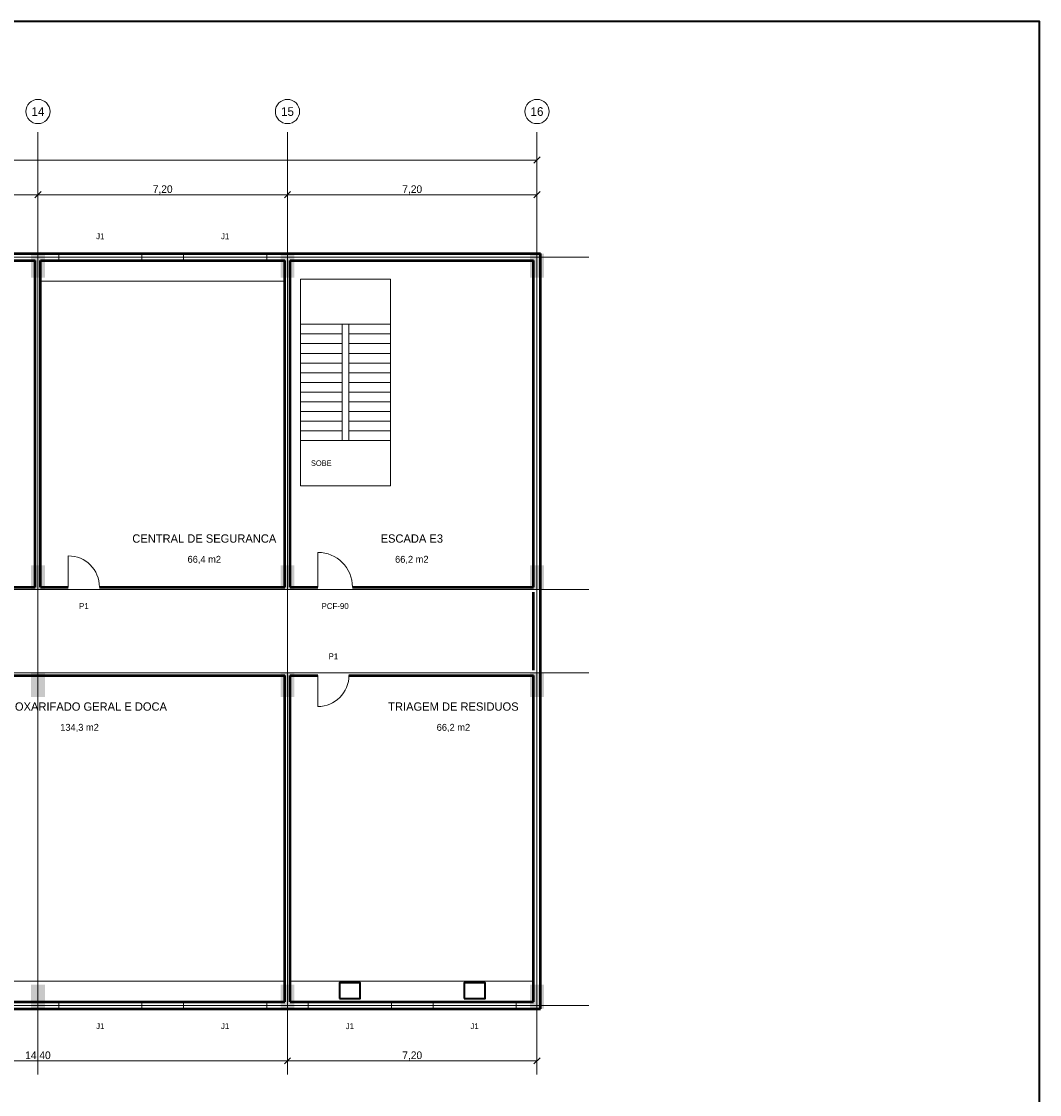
# Model space of a CAD drawing. Header units: metres. Extents: x 40.4 to 122.5, y -29 to 28.4.
# Tile 6 of 6: x 93.1 to 122.5, y -2.6 to 28.4. Entities that reach past the tile are written whole.
import ezdxf
from ezdxf.enums import TextEntityAlignment as Align

# ---------------------------------------------------------------- set-up
doc = ezdxf.new("R2010")
doc.units = ezdxf.units.M
for name, color, linetype, lineweight, true_color in [('COTA', 8, 'Continuous', 13, 0x6a6a6a), ('EIXO', 8, 'Continuous', 13, 0x6a6a6a), ('ESQUADRIA', 4, 'Continuous', 18, 0x007f9f), ('HID_AF', 5, 'Continuous', 40, 0x1d4ed8), ('MOBILIA', 9, 'Continuous', 13, 0xa8a8a8)]:
    doc.layers.add(name, color=color, linetype=linetype, lineweight=lineweight, true_color=true_color)
for name, color, linetype, lineweight in [('FOLHA', 7, 'Continuous', 35), ('PAREDE', 7, 'Continuous', 50), ('PILAR', 7, 'Continuous', 35), ('TEXTO', 7, 'Continuous', 18)]:
    doc.layers.add(name, color=color, linetype=linetype, lineweight=lineweight)

msp = doc.modelspace()

# ---------------------------------------------------------------- hatches: boundary and pattern name
at = {"layer": 'PILAR'}
for points in [[(93.4, 21), (93.8, 21), (93.8, 21.7), (93.4, 21.7)], [(100.6, 21), (101, 21), (101, 21.7), (100.6, 21.7)], [(107.8, 21), (108.2, 21), (108.2, 21.7), (107.8, 21.7)], [(93.4, 12), (93.8, 12), (93.8, 12.7), (93.4, 12.7)], [(100.6, 12), (101, 12), (101, 12.7), (100.6, 12.7)], [(107.8, 12), (108.2, 12), (108.2, 12.7), (107.8, 12.7)], [(93.4, 8.9), (93.8, 8.9), (93.8, 9.6), (93.4, 9.6)], [(100.6, 8.9), (101, 8.9), (101, 9.6), (100.6, 9.6)], [(107.8, 8.9), (108.2, 8.9), (108.2, 9.6), (107.8, 9.6)], [(93.4, -0.1), (93.8, -0.1), (93.8, 0.6), (93.4, 0.6)], [(100.6, -0.1), (101, -0.1), (101, 0.6), (100.6, 0.6)], [(107.8, -0.1), (108.2, -0.1), (108.2, 0.6), (107.8, 0.6)]]:
    msp.add_hatch(color=7, dxfattribs=at).paths.add_polyline_path(points)

# ---------------------------------------------------------------- linework, layer by layer
at = {"layer": 'COTA'}
for p, q in [((107.91, 24.31), (108.09, 24.49)), ((108, 21.69), (108, 24.49)), ((50.4, 24.4), (108, 24.4)), ((86.4, 23.4), (93.6, 23.4)), ((93.51, 23.31), (93.69, 23.49)), ((93.51, 23.31), (93.69, 23.49)), ((93.6, 21.69), (93.6, 23.49)), ((93.6, 21.69), (93.6, 23.49)), ((93.6, 23.4), (100.8, 23.4)), ((100.71, 23.31), (100.89, 23.49)), ((100.71, 23.31), (100.89, 23.49)), ((100.8, 21.69), (100.8, 23.49)), ((100.8, 21.69), (100.8, 23.49)), ((100.8, 23.4), (108, 23.4)), ((107.91, 23.31), (108.09, 23.49)), ((108, 21.69), (108, 23.49)), ((100.8, -0.09), (100.8, -1.69)), ((100.8, -0.09), (100.8, -1.69)), ((108, -0.09), (108, -1.69)), ((100.71, -1.69), (100.89, -1.51)), ((100.71, -1.69), (100.89, -1.51)), ((107.91, -1.69), (108.09, -1.51)), ((86.4, -1.6), (100.8, -1.6)), ((100.8, -1.6), (108, -1.6))]:
    msp.add_line(p, q, dxfattribs=at)
at = {"layer": 'EIXO'}
for p, q in [((93.6, -2), (93.6, 25.2)), ((100.8, -2), (100.8, 25.2)), ((108, -2), (108, 25.2)), ((47, 21.6), (109.5, 21.6)), ((47, 12), (109.5, 12)), ((47, 9.6), (109.5, 9.6)), ((47, 0), (109.5, 0))]:
    msp.add_line(p, q, dxfattribs=at)
for centre in [(93.6, 25.8), (100.8, 25.8), (108, 25.8)]:
    msp.add_circle(centre, 0.35, dxfattribs=at)
at = {"layer": 'ESQUADRIA'}
for p, q in [((94.2, 21.6), (96.6, 21.6)), ((97.8, 21.6), (100.2, 21.6)), ((101.675, 12.075), (101.675, 13.075)), ((94.475, 12.075), (94.475, 12.975)), ((101.675, 9.525), (101.675, 8.625)), ((94.2, 0), (96.6, 0)), ((97.8, 0), (100.2, 0)), ((101.4, 0), (103.8, 0)), ((105, 0), (107.4, 0))]:
    msp.add_line(p, q, dxfattribs=at)
for points in [[(94.2, 21.5), (96.6, 21.5), (96.6, 21.7), (94.2, 21.7)], [(97.8, 21.5), (100.2, 21.5), (100.2, 21.7), (97.8, 21.7)], [(94.2, -0.1), (96.6, -0.1), (96.6, 0.1), (94.2, 0.1)], [(97.8, -0.1), (100.2, -0.1), (100.2, 0.1), (97.8, 0.1)], [(101.4, -0.1), (103.8, -0.1), (103.8, 0.1), (101.4, 0.1)], [(105, -0.1), (107.4, -0.1), (107.4, 0.1), (105, 0.1)]]:
    msp.add_lwpolyline(points, close=True, dxfattribs=at)
for centre, radius, start, end in [((101.675, 12.075), 1, 0, 90), ((94.475, 12.075), 0.9, 0, 90), ((101.675, 9.525), 0.9, 270, 360)]:
    msp.add_arc(centre, radius, start, end, dxfattribs=at)
at = {"layer": 'FOLHA'}
msp.add_lwpolyline([(40.4, -29), (122.5, -29), (122.5, 28.4), (40.4, 28.4)], close=True, dxfattribs=at)
at = {"layer": 'HID_AF'}
for points in [[(102.3, 0.2), (102.9, 0.2), (102.9, 0.65), (102.3, 0.65)], [(105.9, 0.2), (106.5, 0.2), (106.5, 0.65), (105.9, 0.65)]]:
    msp.add_lwpolyline(points, close=True, dxfattribs=at)
at = {"layer": 'MOBILIA'}
for p, q in [((101.175, 19.66), (102.375, 19.66)), ((102.575, 19.66), (103.775, 19.66)), ((101.175, 19.38), (102.375, 19.38)), ((102.575, 19.38), (103.775, 19.38)), ((101.175, 19.1), (102.375, 19.1)), ((102.575, 19.1), (103.775, 19.1)), ((101.175, 18.82), (102.375, 18.82)), ((102.575, 18.82), (103.775, 18.82)), ((101.175, 18.54), (102.375, 18.54)), ((102.575, 18.54), (103.775, 18.54)), ((101.175, 18.26), (102.375, 18.26)), ((101.175, 17.98), (102.375, 17.98)), ((102.575, 18.26), (103.775, 18.26)), ((102.575, 17.98), (103.775, 17.98)), ((101.175, 17.7), (102.375, 17.7)), ((102.575, 17.7), (103.775, 17.7)), ((101.175, 17.42), (102.375, 17.42)), ((102.575, 17.42), (103.775, 17.42)), ((101.175, 17.14), (102.375, 17.14)), ((102.575, 17.14), (103.775, 17.14)), ((101.175, 16.86), (102.375, 16.86)), ((102.575, 16.86), (103.775, 16.86)), ((101.175, 16.58), (102.375, 16.58)), ((102.575, 16.58), (103.775, 16.58)), ((101.175, 16.3), (102.375, 16.3)), ((102.575, 16.3), (103.775, 16.3))]:
    msp.add_line(p, q, dxfattribs=at)
for points in [[(93.675, 20.9), (100.725, 20.9), (100.725, 21.5), (93.675, 21.5)], [(101.175, 15), (103.775, 15), (103.775, 20.96), (101.175, 20.96)], [(102.375, 16.3), (102.575, 16.3), (102.575, 19.66), (102.375, 19.66)], [(86.475, 0.1), (100.725, 0.1), (100.725, 0.7), (86.475, 0.7)], [(100.875, 0.1), (107.9, 0.1), (107.9, 0.7), (100.875, 0.7)]]:
    msp.add_lwpolyline(points, close=True, dxfattribs=at)
at = {"layer": 'PAREDE'}
for p, q in [((50.4, 21.7), (108.1, 21.7)), ((108.1, -0.1), (108.1, 21.7)), ((79.275, 21.5), (93.525, 21.5)), ((93.525, 12.075), (93.525, 21.5)), ((93.675, 12.075), (93.675, 21.5)), ((93.675, 21.5), (100.725, 21.5)), ((100.725, 12.075), (100.725, 21.5)), ((100.875, 12.075), (100.875, 21.5)), ((100.875, 21.5), (107.9, 21.5)), ((107.9, 12.075), (107.9, 21.5)), ((92.725, 12.075), (93.525, 12.075)), ((93.675, 12.075), (94.475, 12.075)), ((95.375, 12.075), (100.725, 12.075)), ((100.875, 12.075), (101.675, 12.075)), ((102.675, 12.075), (107.9, 12.075)), ((107.9, 9.675), (107.9, 11.925)), ((88.175, 9.525), (100.725, 9.525)), ((100.725, 0.1), (100.725, 9.525)), ((100.875, 0.1), (100.875, 9.525)), ((100.875, 9.525), (101.675, 9.525)), ((102.575, 9.525), (107.9, 9.525)), ((107.9, 0.1), (107.9, 9.525)), ((86.475, 0.1), (100.725, 0.1)), ((100.875, 0.1), (107.9, 0.1)), ((50.4, -0.1), (108.1, -0.1))]:
    msp.add_line(p, q, dxfattribs=at)

# ---------------------------------------------------------------- texts
at = {"layer": 'COTA'}
for s, p in [('7,20', (97.2, 23.56)), ('7,20', (104.4, 23.56)), ('14,40', (93.6, -1.44)), ('7,20', (104.4, -1.44))]:
    msp.add_text(s, height=0.22, dxfattribs=at).set_placement(p, align=Align.MIDDLE_CENTER)
at = {"layer": 'EIXO'}
for s, p in [('14', (93.6, 25.8)), ('15', (100.8, 25.8)), ('16', (108, 25.8))]:
    msp.add_text(s, height=0.25, dxfattribs=at).set_placement(p, align=Align.MIDDLE_CENTER)
at = {"layer": 'ESQUADRIA'}
for s, p in [('J1', (95.4, 22.2)), ('J1', (99, 22.2)), ('P1', (94.925, 11.525)), ('PCF-90', (102.175, 11.525)), ('P1', (102.125, 10.075)), ('J1', (95.4, -0.6)), ('J1', (99, -0.6)), ('J1', (102.6, -0.6)), ('J1', (106.2, -0.6))]:
    msp.add_text(s, height=0.17, dxfattribs=at).set_placement(p, align=Align.MIDDLE_CENTER)
at = {"layer": 'MOBILIA'}
msp.add_text('SOBE', height=0.16, dxfattribs=at).set_placement((101.775, 15.65), align=Align.MIDDLE_CENTER)
at = {"layer": 'TEXTO'}
for s, height, p in [('CENTRAL DE SEGURANCA', 0.24, (98.4, 13.475)), ('ESCADA E3', 0.24, (104.388, 13.475)), ('66,4 m2', 0.2, (98.4, 12.875)), ('66,2 m2', 0.2, (104.388, 12.875)), ('ALMOXARIFADO GERAL E DOCA', 0.24, (94.8, 8.625)), ('TRIAGEM DE RESIDUOS', 0.24, (105.588, 8.625)), ('134,3 m2', 0.2, (94.8, 8.025)), ('66,2 m2', 0.2, (105.588, 8.025))]:
    msp.add_text(s, height=height, dxfattribs=at).set_placement(p, align=Align.MIDDLE_CENTER)

doc.saveas('drawing.dxf')
